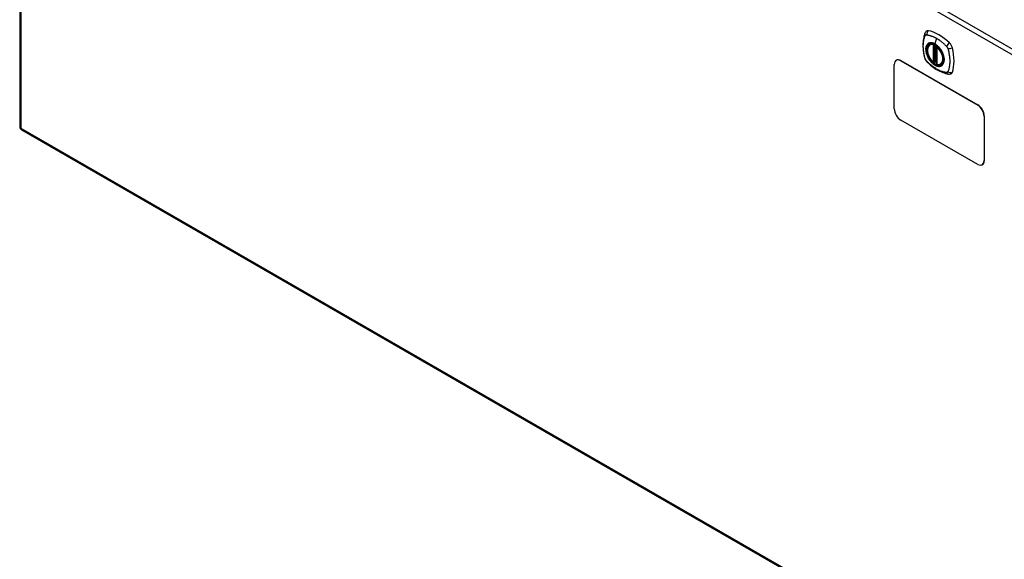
# Model space of a CAD drawing. Header units: inches. Extents: x 290.3 to 341.7, y 111.2 to 158.7.
# Tile 1 of 4: x 290.3 to 317.4, y 128.6 to 143.5. Entities that reach past the tile are written whole.
import ezdxf

# ---------------------------------------------------------------- set-up
doc = ezdxf.new("R2010")
doc.units = ezdxf.units.IN
doc.header["$MEASUREMENT"] = 0
doc.layers.add('Visible Edges(ANSI)', color=7, linetype='Continuous', lineweight=25)
doc.layers.add('Visible Tangent Edges(ANSI)', color=7, linetype='Continuous', lineweight=25)

msp = doc.modelspace()

# ---------------------------------------------------------------- linework, layer by layer
at = {"layer": 'Visible Edges(ANSI)'}
for p, q in [((290.292, 158.263), (290.292, 140.506)), ((315.372, 142.769), (315.383, 142.775)), ((315.567, 142.709), (315.567, 142.23)), ((314.396, 140.994), (314.396, 142.22)), ((314.452, 142.338), (314.448, 142.335)), ((314.572, 142.323), (316.694, 141.101)), ((314.577, 142.325), (316.698, 141.104)), ((315.498, 142.285), (315.484, 142.278)), ((315.513, 142.283), (315.511, 142.285)), ((315.567, 142.306), (315.526, 142.282)), ((315.685, 142.227), (315.695, 142.233)), ((316.694, 139.466), (314.572, 140.688)), ((316.87, 140.795), (316.87, 139.569)), ((316.875, 140.798), (316.875, 139.571)), ((290.342, 140.42), (340.974, 111.263)), ((316.823, 139.456), (316.818, 139.454))]:
    msp.add_line(p, q, dxfattribs=at)
at = {"layer": 'Visible Edges(ANSI)', "flags": 128}
for points in [[(315.238, 143.078), (315.231, 143.057), (315.224, 143.037), (315.219, 143.019), (315.214, 143), (315.21, 142.981), (315.206, 142.962), (315.198, 142.922), (315.193, 142.881), (315.189, 142.84), (315.186, 142.797), (315.185, 142.754), (315.186, 142.711), (315.189, 142.667), (315.192, 142.622), (315.198, 142.577), (315.205, 142.532), (315.213, 142.486), (315.223, 142.441), (315.228, 142.418), (315.231, 142.406), (315.235, 142.392)], [(315.276, 143.135), (315.263, 143.121), (315.253, 143.107), (315.244, 143.092), (315.238, 143.078)], [(315.471, 142.279), (315.457, 142.291), (315.443, 142.305), (315.43, 142.319), (315.417, 142.334), (315.404, 142.35), (315.392, 142.366), (315.381, 142.383), (315.37, 142.4), (315.36, 142.418), (315.351, 142.436), (315.342, 142.454), (315.335, 142.473), (315.328, 142.492), (315.321, 142.51), (315.316, 142.529), (315.312, 142.547), (315.308, 142.566), (315.306, 142.584), (315.304, 142.602), (315.304, 142.619), (315.304, 142.636), (315.305, 142.652), (315.308, 142.667), (315.311, 142.682), (315.315, 142.697), (315.321, 142.71), (315.327, 142.722), (315.334, 142.734), (315.342, 142.745), (315.351, 142.754), (315.361, 142.762), (315.372, 142.769)], [(315.626, 142.688), (315.645, 142.666), (315.662, 142.643), (315.679, 142.618), (315.694, 142.593), (315.708, 142.567), (315.72, 142.541), (315.732, 142.514), (315.742, 142.487)], [(315.235, 142.392), (315.239, 142.378), (315.245, 142.365), (315.25, 142.353), (315.257, 142.34), (315.264, 142.329), (315.272, 142.317), (315.281, 142.306), (315.291, 142.296)], [(315.291, 142.296), (315.301, 142.286), (315.31, 142.277), (315.327, 142.26), (315.362, 142.23), (315.397, 142.199), (315.433, 142.171), (315.469, 142.144), (315.506, 142.118), (315.542, 142.094), (315.58, 142.072), (315.617, 142.051), (315.655, 142.032), (315.693, 142.015), (315.731, 141.999), (315.769, 141.986), (315.808, 141.974), (315.846, 141.964), (315.865, 141.96), (315.875, 141.958), (315.886, 141.956)], [(315.511, 142.285), (315.508, 142.286), (315.505, 142.287), (315.501, 142.287), (315.498, 142.285)], [(315.685, 142.227), (315.673, 142.221), (315.66, 142.216), (315.647, 142.213), (315.633, 142.212), (315.619, 142.211), (315.605, 142.212), (315.59, 142.215), (315.575, 142.219)], [(315.886, 141.956), (315.902, 141.955), (315.918, 141.955), (315.935, 141.957), (315.954, 141.961)]]:
    msp.add_lwpolyline(points, dxfattribs=at)
at = {"layer": 'Visible Edges(ANSI)'}
for centre, radius, start, end in [((315.579, 142.709), 0.0118, 137.2248, 180), ((315.478, 142.288), 0.0118, 229.4263, 299.936), ((315.52, 142.292), 0.0118, 232.2158, 299.936), ((315.579, 142.23), 0.0118, 180, 253.542), ((290.391, 140.506), 0.099, 180, 240.064)]:
    msp.add_arc(centre, radius, start, end, dxfattribs=at)
for centre, major_axis, start_param, end_param in [((315.375, 142.989), (-0.088, 0.154), 5.827357, 6.408431), ((315.626, 141.991), (-0.639, 1.109), 5.172085, 5.827357), ((315.521, 142.494), (0.157, -0.273), 2.362013, 7.062765), ((315.877, 142.7), (0.088, -0.154), 1.114968, 2.030492), ((315.139, 142.835), (-0.639, 1.109), 3.601288, 4.256561), ((314.572, 142.119), (-0.125, 0.217), 5.499721, 7.070517), ((314.577, 142.121), (-0.125, 0.217), 5.499721, 6.283185), ((315.877, 142.12), (0.088, -0.154), 6.157956, 6.742881), ((314.572, 140.892), (-0.125, 0.217), 0.787332, 2.358128), ((316.694, 140.897), (0.125, -0.217), 0.787332, 2.358128), ((316.698, 140.899), (-0.125, 0.217), 3.928925, 5.499721), ((316.694, 139.671), (0.125, -0.217), 5.499721, 7.070517), ((316.698, 139.673), (0.125, -0.217), 0, 0.787332)]:
    msp.add_ellipse(centre, major_axis=major_axis, ratio=0.578093, start_param=start_param, end_param=end_param, dxfattribs=at)
msp.add_ellipse((315.518, 142.492), major_axis=(-0.16, 0.277), ratio=0.578093, dxfattribs=at)
at = {"layer": 'Visible Tangent Edges(ANSI)'}
for p, q in [((340.953, 129.065), (290.321, 158.223)), ((290.321, 158.223), (290.321, 140.466)), ((290.391, 158.344), (341.023, 129.187)), ((315.47, 142.762), (315.47, 142.283)), ((315.487, 142.762), (315.494, 142.766)), ((315.487, 142.283), (315.487, 142.762)), ((315.498, 142.764), (315.498, 142.289)), ((315.513, 142.29), (315.513, 142.756)), ((315.561, 142.939), (315.517, 142.783)), ((315.528, 142.288), (315.528, 142.747)), ((315.57, 142.225), (315.57, 142.704)), ((314.572, 142.323), (314.577, 142.325)), ((315.498, 142.289), (315.487, 142.283)), ((315.567, 142.31), (315.528, 142.288)), ((316.698, 141.104), (316.694, 141.101)), ((316.87, 140.795), (316.875, 140.798)), ((290.321, 140.466), (340.953, 111.308)), ((316.875, 139.571), (316.87, 139.569))]:
    msp.add_line(p, q, dxfattribs=at)
at = {"layer": 'Visible Tangent Edges(ANSI)', "flags": 128}
for points in [[(315.249, 142.378), (315.239, 142.411), (315.232, 142.44), (315.225, 142.47), (315.219, 142.499), (315.213, 142.529), (315.209, 142.558), (315.205, 142.587), (315.201, 142.616), (315.199, 142.644), (315.197, 142.672), (315.196, 142.7), (315.195, 142.727), (315.196, 142.754), (315.197, 142.78), (315.199, 142.806), (315.201, 142.831), (315.205, 142.856), (315.209, 142.88), (315.213, 142.903), (315.219, 142.926), (315.225, 142.948), (315.232, 142.97), (315.239, 142.991), (315.249, 143.013)], [(315.249, 143.013), (315.249, 143.014), (315.25, 143.015), (315.25, 143.015), (315.251, 143.016), (315.251, 143.017), (315.252, 143.018), (315.252, 143.019), (315.253, 143.019), (315.253, 143.02), (315.254, 143.021), (315.255, 143.022), (315.255, 143.022), (315.256, 143.023), (315.256, 143.024), (315.257, 143.024), (315.258, 143.025), (315.259, 143.025), (315.259, 143.026), (315.26, 143.027), (315.261, 143.027), (315.261, 143.028), (315.262, 143.028), (315.263, 143.029), (315.264, 143.029)], [(315.264, 143.029), (315.264, 143.029), (315.265, 143.03), (315.266, 143.03), (315.267, 143.031), (315.268, 143.031), (315.268, 143.031), (315.269, 143.032), (315.27, 143.032), (315.271, 143.032), (315.272, 143.033), (315.273, 143.033), (315.274, 143.033), (315.274, 143.033), (315.275, 143.033), (315.276, 143.034), (315.277, 143.034), (315.278, 143.034), (315.279, 143.034), (315.28, 143.034), (315.281, 143.034), (315.282, 143.034), (315.283, 143.034), (315.284, 143.034), (315.285, 143.034)], [(315.285, 143.034), (315.298, 143.033), (315.309, 143.032), (315.32, 143.03), (315.331, 143.028), (315.342, 143.025), (315.353, 143.023), (315.364, 143.02), (315.376, 143.017), (315.387, 143.014), (315.398, 143.011), (315.41, 143.007), (315.421, 143.003), (315.433, 142.999), (315.444, 142.995), (315.456, 142.99), (315.467, 142.985), (315.479, 142.98), (315.491, 142.975), (315.502, 142.97), (315.514, 142.964), (315.526, 142.958), (315.537, 142.952), (315.549, 142.946), (315.561, 142.939)], [(315.322, 142.789), (315.313, 142.781), (315.305, 142.772), (315.298, 142.762), (315.291, 142.751), (315.285, 142.739), (315.279, 142.727), (315.275, 142.714), (315.271, 142.7), (315.268, 142.685), (315.266, 142.669), (315.265, 142.653), (315.264, 142.637), (315.265, 142.62), (315.266, 142.602), (315.268, 142.584), (315.271, 142.566), (315.275, 142.548), (315.279, 142.529), (315.285, 142.51), (315.291, 142.491), (315.298, 142.473), (315.305, 142.454), (315.313, 142.435), (315.322, 142.417)], [(315.742, 142.488), (315.759, 142.419), (315.766, 142.354), (315.761, 142.295), (315.745, 142.245), (315.719, 142.206), (315.683, 142.181), (315.64, 142.17), (315.591, 142.174), (315.538, 142.193), (315.485, 142.225), (315.433, 142.27), (315.384, 142.324), (315.342, 142.387), (315.309, 142.454), (315.285, 142.523), (315.271, 142.591), (315.269, 142.654), (315.278, 142.709), (315.298, 142.755), (315.328, 142.788), (315.367, 142.808), (315.413, 142.813), (315.464, 142.804), (315.517, 142.78)], [(315.356, 142.808), (315.354, 142.808), (315.353, 142.807), (315.351, 142.807), (315.35, 142.806), (315.348, 142.805), (315.347, 142.805), (315.345, 142.804), (315.344, 142.803), (315.342, 142.802), (315.341, 142.802), (315.34, 142.801), (315.338, 142.8), (315.337, 142.799), (315.335, 142.798), (315.334, 142.798), (315.333, 142.797), (315.331, 142.796), (315.33, 142.795), (315.329, 142.794), (315.327, 142.793), (315.326, 142.792), (315.325, 142.791), (315.324, 142.79), (315.322, 142.789)], [(315.517, 142.783), (315.51, 142.787), (315.502, 142.791), (315.495, 142.795), (315.488, 142.798), (315.481, 142.801), (315.473, 142.804), (315.466, 142.806), (315.459, 142.809), (315.452, 142.811), (315.445, 142.812), (315.438, 142.814), (315.431, 142.815), (315.424, 142.816), (315.418, 142.817), (315.411, 142.817), (315.404, 142.817), (315.398, 142.817), (315.391, 142.817), (315.385, 142.816), (315.379, 142.815), (315.373, 142.814), (315.367, 142.812), (315.361, 142.81), (315.356, 142.808)], [(315.677, 142.623), (315.672, 142.632), (315.666, 142.64), (315.66, 142.648), (315.654, 142.657), (315.648, 142.665), (315.642, 142.673), (315.635, 142.68), (315.629, 142.688), (315.622, 142.695), (315.616, 142.703), (315.609, 142.71), (315.602, 142.717), (315.595, 142.723), (315.588, 142.73), (315.582, 142.736), (315.574, 142.742), (315.567, 142.748), (315.56, 142.754), (315.553, 142.759), (315.546, 142.765), (315.539, 142.77), (315.531, 142.774), (315.524, 142.779), (315.517, 142.783)], [(315.517, 142.78), (315.522, 142.777), (315.527, 142.774), (315.531, 142.771), (315.536, 142.768), (315.541, 142.765), (315.545, 142.762), (315.55, 142.758), (315.555, 142.755), (315.559, 142.751), (315.564, 142.748), (315.569, 142.744), (315.573, 142.74), (315.578, 142.736), (315.582, 142.732), (315.587, 142.728), (315.591, 142.724), (315.596, 142.72), (315.6, 142.715), (315.605, 142.711), (315.609, 142.706), (315.613, 142.702), (315.618, 142.697), (315.622, 142.693), (315.626, 142.688)], [(315.561, 142.939), (315.572, 142.932), (315.584, 142.925), (315.596, 142.918), (315.607, 142.91), (315.619, 142.903), (315.631, 142.895), (315.642, 142.887), (315.654, 142.878), (315.665, 142.87), (315.677, 142.861), (315.688, 142.852), (315.699, 142.843), (315.711, 142.834), (315.722, 142.824), (315.733, 142.814), (315.745, 142.805), (315.756, 142.795), (315.767, 142.785), (315.778, 142.774), (315.789, 142.764), (315.8, 142.753), (315.811, 142.743), (315.822, 142.732), (315.834, 142.718)], [(315.711, 142.566), (315.709, 142.568), (315.708, 142.57), (315.707, 142.573), (315.706, 142.575), (315.704, 142.578), (315.703, 142.58), (315.702, 142.583), (315.7, 142.585), (315.699, 142.587), (315.698, 142.59), (315.696, 142.592), (315.695, 142.595), (315.693, 142.597), (315.692, 142.6), (315.691, 142.602), (315.689, 142.604), (315.688, 142.607), (315.686, 142.609), (315.685, 142.611), (315.683, 142.614), (315.682, 142.616), (315.68, 142.618), (315.679, 142.621), (315.677, 142.623)], [(315.711, 142.193), (315.72, 142.202), (315.728, 142.211), (315.736, 142.221), (315.742, 142.232), (315.749, 142.243), (315.754, 142.256), (315.759, 142.269), (315.762, 142.283), (315.765, 142.298), (315.767, 142.313), (315.769, 142.329), (315.769, 142.346), (315.769, 142.363), (315.767, 142.381), (315.765, 142.399), (315.762, 142.417), (315.759, 142.435), (315.754, 142.454), (315.749, 142.473), (315.742, 142.491), (315.736, 142.51), (315.728, 142.529), (315.72, 142.547), (315.711, 142.566)], [(315.834, 142.718), (315.836, 142.715), (315.838, 142.713), (315.84, 142.711), (315.842, 142.708), (315.844, 142.706), (315.846, 142.703), (315.848, 142.701), (315.849, 142.698), (315.851, 142.696), (315.853, 142.693), (315.854, 142.691), (315.856, 142.688), (315.857, 142.685), (315.859, 142.683), (315.86, 142.68), (315.862, 142.677), (315.863, 142.674), (315.864, 142.672), (315.865, 142.669), (315.867, 142.666), (315.868, 142.663), (315.869, 142.66), (315.87, 142.658), (315.871, 142.655)], [(315.871, 142.655), (315.881, 142.622), (315.888, 142.592), (315.895, 142.563), (315.901, 142.533), (315.907, 142.504), (315.912, 142.475), (315.916, 142.446), (315.92, 142.417), (315.922, 142.389), (315.924, 142.361), (315.926, 142.333), (315.926, 142.306), (315.926, 142.279), (315.924, 142.253), (315.922, 142.227), (315.92, 142.202), (315.916, 142.177), (315.912, 142.153), (315.907, 142.129), (315.901, 142.106), (315.895, 142.084), (315.888, 142.062), (315.881, 142.041), (315.871, 142.019)], [(315.285, 142.315), (315.283, 142.317), (315.281, 142.319), (315.279, 142.322), (315.277, 142.324), (315.275, 142.326), (315.274, 142.329), (315.272, 142.331), (315.27, 142.334), (315.268, 142.336), (315.267, 142.339), (315.265, 142.342), (315.264, 142.344), (315.262, 142.347), (315.261, 142.35), (315.259, 142.352), (315.258, 142.355), (315.257, 142.358), (315.255, 142.361), (315.254, 142.364), (315.253, 142.366), (315.252, 142.369), (315.251, 142.372), (315.25, 142.375), (315.249, 142.378)], [(315.834, 141.998), (315.811, 142.001), (315.789, 142.005), (315.767, 142.01), (315.745, 142.016), (315.722, 142.022), (315.699, 142.03), (315.677, 142.038), (315.654, 142.048), (315.631, 142.058), (315.607, 142.069), (315.584, 142.081), (315.561, 142.094), (315.537, 142.108), (315.514, 142.123), (315.491, 142.139), (315.468, 142.155), (315.444, 142.172), (315.421, 142.19), (315.398, 142.209), (315.376, 142.228), (315.353, 142.248), (315.331, 142.269), (315.309, 142.29), (315.285, 142.315)], [(315.322, 142.417), (315.324, 142.415), (315.325, 142.412), (315.326, 142.41), (315.327, 142.407), (315.329, 142.405), (315.33, 142.402), (315.331, 142.4), (315.333, 142.397), (315.334, 142.395), (315.335, 142.393), (315.337, 142.39), (315.338, 142.388), (315.34, 142.385), (315.341, 142.383), (315.342, 142.381), (315.344, 142.378), (315.345, 142.376), (315.347, 142.373), (315.348, 142.371), (315.35, 142.369), (315.351, 142.366), (315.353, 142.364), (315.354, 142.362), (315.356, 142.359)], [(315.356, 142.359), (315.367, 142.343), (315.379, 142.326), (315.391, 142.31), (315.404, 142.295), (315.418, 142.28), (315.431, 142.266), (315.445, 142.253), (315.459, 142.241), (315.473, 142.229), (315.488, 142.218), (315.502, 142.209), (315.517, 142.2), (315.531, 142.192), (315.546, 142.185), (315.56, 142.179), (315.574, 142.174), (315.589, 142.17), (315.602, 142.168), (315.616, 142.166), (315.629, 142.166), (315.642, 142.166), (315.654, 142.168), (315.666, 142.17), (315.677, 142.174)], [(315.498, 142.288), (315.498, 142.288), (315.498, 142.287), (315.498, 142.287), (315.498, 142.287), (315.498, 142.287), (315.498, 142.287), (315.498, 142.287), (315.497, 142.286), (315.497, 142.286), (315.497, 142.286), (315.497, 142.286), (315.497, 142.286), (315.497, 142.286), (315.497, 142.286), (315.497, 142.286), (315.497, 142.286), (315.498, 142.286), (315.498, 142.286), (315.498, 142.285), (315.498, 142.285), (315.498, 142.285), (315.498, 142.285), (315.498, 142.285), (315.498, 142.285)], [(315.498, 142.289), (315.498, 142.289), (315.498, 142.289), (315.498, 142.289), (315.498, 142.289), (315.498, 142.289), (315.498, 142.289), (315.498, 142.289), (315.498, 142.289), (315.498, 142.289), (315.498, 142.289), (315.498, 142.289), (315.498, 142.289), (315.498, 142.289), (315.498, 142.289), (315.498, 142.288), (315.498, 142.288), (315.498, 142.288), (315.498, 142.288), (315.498, 142.288), (315.498, 142.288), (315.498, 142.288), (315.498, 142.288), (315.498, 142.288), (315.498, 142.288)], [(315.498, 142.285), (315.498, 142.285), (315.498, 142.285), (315.498, 142.285), (315.498, 142.285), (315.498, 142.285), (315.498, 142.285), (315.498, 142.285), (315.498, 142.285), (315.498, 142.285), (315.498, 142.285), (315.498, 142.285), (315.498, 142.285), (315.498, 142.285), (315.498, 142.285), (315.498, 142.285), (315.498, 142.285), (315.498, 142.285), (315.498, 142.285), (315.498, 142.285), (315.498, 142.285), (315.498, 142.285), (315.498, 142.285), (315.498, 142.285), (315.498, 142.285)], [(315.511, 142.285), (315.511, 142.285), (315.511, 142.285), (315.511, 142.284), (315.511, 142.284), (315.511, 142.284), (315.511, 142.284), (315.511, 142.284), (315.511, 142.284), (315.511, 142.284), (315.511, 142.284), (315.511, 142.284), (315.511, 142.284), (315.512, 142.284), (315.512, 142.284), (315.512, 142.284), (315.512, 142.284), (315.512, 142.284), (315.512, 142.284), (315.512, 142.284), (315.512, 142.284), (315.512, 142.284), (315.512, 142.284), (315.512, 142.284), (315.512, 142.284)], [(315.512, 142.284), (315.512, 142.284), (315.512, 142.284), (315.512, 142.284), (315.512, 142.284), (315.512, 142.284), (315.512, 142.284), (315.512, 142.284), (315.512, 142.284), (315.512, 142.285), (315.512, 142.285), (315.512, 142.285), (315.513, 142.285), (315.513, 142.285), (315.513, 142.285), (315.513, 142.285), (315.513, 142.285), (315.513, 142.286), (315.513, 142.286), (315.513, 142.286), (315.513, 142.286), (315.513, 142.286), (315.513, 142.286), (315.513, 142.287), (315.513, 142.287)], [(315.513, 142.287), (315.513, 142.287), (315.513, 142.287), (315.513, 142.287), (315.513, 142.287), (315.513, 142.288), (315.513, 142.288), (315.513, 142.288), (315.513, 142.288), (315.513, 142.288), (315.513, 142.288), (315.513, 142.288), (315.513, 142.289), (315.513, 142.289), (315.513, 142.289), (315.513, 142.289), (315.513, 142.289), (315.513, 142.289), (315.513, 142.289), (315.513, 142.289), (315.513, 142.29), (315.513, 142.29), (315.513, 142.29), (315.513, 142.29), (315.513, 142.29)], [(315.677, 142.174), (315.679, 142.175), (315.68, 142.175), (315.682, 142.176), (315.683, 142.177), (315.685, 142.177), (315.686, 142.178), (315.688, 142.179), (315.689, 142.179), (315.691, 142.18), (315.692, 142.181), (315.693, 142.182), (315.695, 142.182), (315.696, 142.183), (315.698, 142.184), (315.699, 142.185), (315.7, 142.186), (315.702, 142.187), (315.703, 142.188), (315.704, 142.189), (315.706, 142.189), (315.707, 142.19), (315.708, 142.191), (315.709, 142.192), (315.711, 142.193)], [(315.871, 142.019), (315.87, 142.018), (315.869, 142.016), (315.868, 142.014), (315.867, 142.013), (315.865, 142.011), (315.864, 142.01), (315.863, 142.009), (315.862, 142.008), (315.86, 142.006), (315.859, 142.005), (315.857, 142.004), (315.856, 142.003), (315.854, 142.002), (315.853, 142.002), (315.851, 142.001), (315.849, 142), (315.848, 142), (315.846, 141.999), (315.844, 141.999), (315.842, 141.999), (315.84, 141.998), (315.838, 141.998), (315.836, 141.998), (315.834, 141.998)]]:
    msp.add_lwpolyline(points, dxfattribs=at)
at = {"layer": 'Visible Tangent Edges(ANSI)'}
for centre, major_axis, ratio, start_param, end_param in [((315.349, 143.036), (-0.11, 0.042), 0.703309, 0, 0.764267), ((315.376, 143.052), (0.026, 0.115), 0.753973, 0.758368, 1.895638), ((315.52, 142.493), (-0.173, 0.3), 0.578093, 5.049679, 10.658285), ((315.52, 142.493), (-0.15, 0.261), 0.578093, 5.737686, 8.403348), ((315.528, 142.498), (-0.156, 0.271), 0.578093, 6.165882, 6.283185), ((315.478, 142.766), (-0.0033, -0.0113), 0.697548, 4.260322, 5.344494), ((315.478, 142.766), (-0.0118, 0), 0.575862, 0.785398, 2.356194), ((315.478, 142.766), (0.0059, -0.0102), 0.578093, 0.787332, 1.523057), ((315.52, 142.784), (-0.00246, -0.00426), 0.578093, 5.124962, 6.139355), ((315.905, 142.747), (0.0787, 0.0881), 0.342407, 1.057534, 2.194805), ((315.579, 142.709), (-0.0118, 0), 0.575862, 0, 0.785398), ((315.579, 142.709), (0.00768, 0.00897), 0.426057, 1.534849, 2.448406), ((315.52, 142.493), (0.15, -0.261), 0.578093, 5.737686, 8.403348), ((315.932, 142.701), (0.116, 0.024), 0.339589, 4.087332, 5.224602), ((315.349, 142.424), (-0.114, -0.032), 0.388839, 0, 0.392668), ((315.376, 142.378), (-0.0848, -0.0822), 0.391657, 5.889683, 6.283185), ((315.478, 142.288), (-0.00768, -0.00897), 0.426057, 5.589999, 6.283185), ((315.478, 142.288), (0.0118, 0), 0.575862, 3.926991, 5.497787), ((315.478, 142.288), (0.0059, -0.0102), 0.578093, 0, 0.787332), ((315.506, 142.285), (-0.0118, 0), 0.575862, 4.088863, 5.497787), ((315.506, 142.281), (-0.0116, 0.0022), 0.652556, 4.188914, 5.615495), ((315.504, 142.275), (-0.00924, 0.00735), 0.983585, 4.628275, 5.94423), ((315.52, 142.292), (-0.00724, -0.00933), 0.471826, 6.077811, 6.283185), ((315.52, 142.292), (0.0118, 0), 0.575862, 4.073452, 5.497787), ((315.52, 142.292), (0.0059, -0.0102), 0.578093, 0, 0.787332), ((315.579, 142.23), (-0.0118, 0), 0.575862, 0, 0.785398), ((315.579, 142.23), (-0.0033, -0.0113), 0.697548, 5.344494, 6.283185), ((315.528, 142.498), (0.156, -0.271), 0.578093, 0, 0.117303), ((315.905, 142.073), (-0.019, -0.117), 0.704723, 5.515471, 6.283185), ((315.932, 142.089), (0.113, -0.034), 0.752559, 4.384035, 5.521305), ((290.391, 140.506), (-0.099, 0), 0.575862, 0, 0.785398), ((290.391, 140.506), (-0.0494, -0.0858), 0.578093, 5.495853, 6.283185)]:
    msp.add_ellipse(centre, major_axis=major_axis, ratio=ratio, start_param=start_param, end_param=end_param, dxfattribs=at)
for centre, major_axis in [((315.521, 142.494), (0.171, -0.297)), ((315.518, 142.492), (-0.162, 0.282)), ((315.518, 142.492), (0.162, -0.281))]:
    msp.add_ellipse(centre, major_axis=major_axis, ratio=0.578093, dxfattribs=at)

doc.saveas('drawing.dxf')
